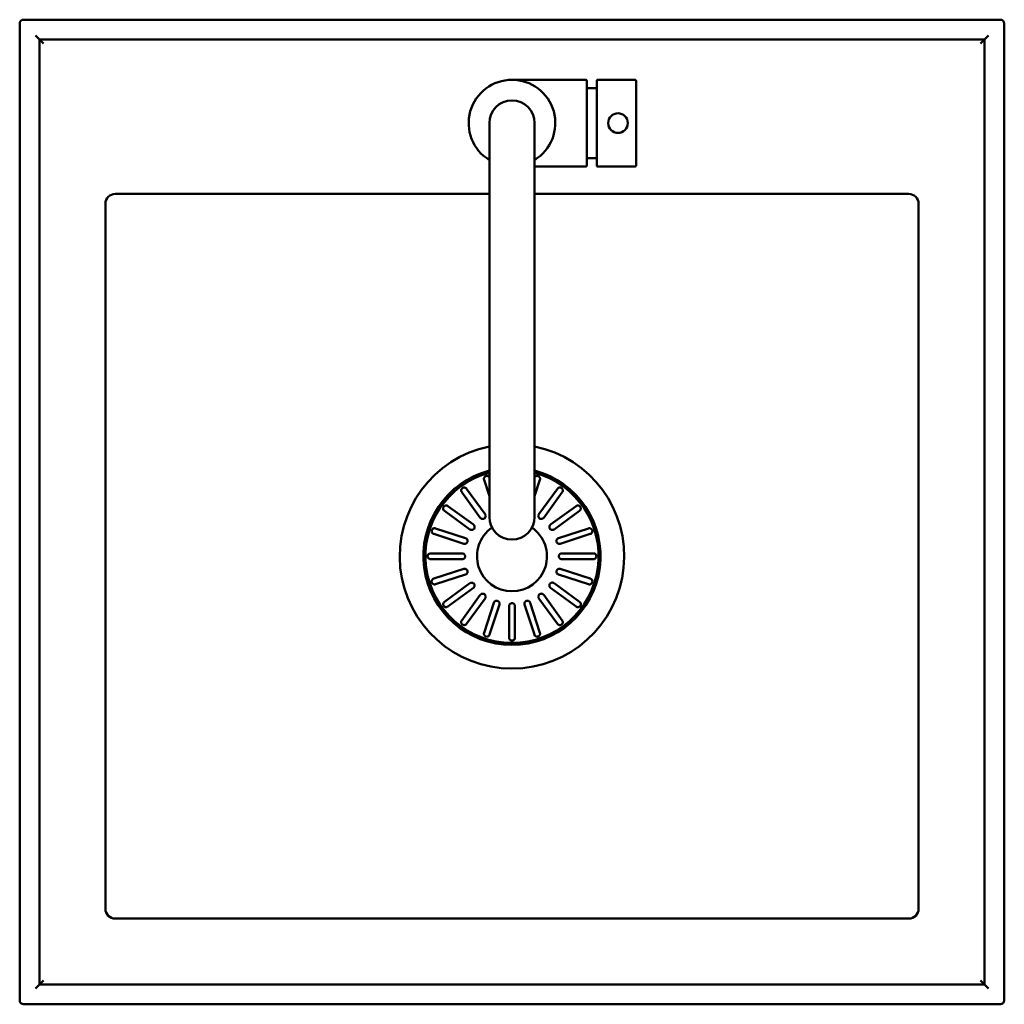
# Model space of a CAD drawing. Header units: millimetres. Extents: x 171 to 3297, y 366 to 2177.
# Tile 2 of 11: x 1718 to 2218, y 849 to 1349. Entities that reach past the tile are written whole.
import ezdxf

# ---------------------------------------------------------------- set-up
doc = ezdxf.new("R2010")
doc.units = ezdxf.units.MM
doc.header["$LTSCALE"] = 8
doc.layers.add('Visible (ANSI)', color=7, linetype='Continuous', lineweight=50)

msp = doc.modelspace()

# ---------------------------------------------------------------- linework, layer by layer
at = {"layer": 'Visible (ANSI)'}
for p, q in [((1718.16, 1347.01), (1718.16, 851.01)), ((2216.16, 1349.01), (1720.16, 1349.01)), ((2218.16, 851.01), (2218.16, 1347.01)), ((1726.16, 1341.01), (1728.16, 1339.01)), ((2210.16, 1341.01), (2208.16, 1339.01)), ((1728.16, 859.01), (1728.16, 1339.01)), ((1728.16, 1339.01), (2208.16, 1339.01)), ((1728.26, 1338.91), (1730.26, 1336.91)), ((1728.26, 1338.91), (1728.26, 859.11)), ((2208.06, 1338.91), (1728.26, 1338.91)), ((2206.06, 1336.91), (2208.06, 1338.91)), ((2208.06, 859.11), (2208.06, 1338.91)), ((2208.16, 1339.01), (2208.16, 859.01)), ((1968.16, 1318.51), (2005.66, 1318.51)), ((2006.16, 1318.01), (2006.16, 1275.01)), ((2011.16, 1275.01), (2011.16, 1318.01)), ((2011.66, 1318.51), (2030.66, 1318.51)), ((2031.16, 1318.01), (2031.16, 1275.01)), ((2006.16, 1314.32), (2011.16, 1314.32)), ((1956.66, 1296.51), (1956.66, 1096.51)), ((1979.66, 1096.51), (1979.66, 1296.51)), ((2006.16, 1278.7), (2011.16, 1278.7)), ((1979.66, 1274.51), (2005.66, 1274.51)), ((2011.66, 1274.51), (2030.66, 1274.51)), ((1766.66, 1260.51), (1956.66, 1260.51)), ((1979.66, 1260.51), (2169.66, 1260.51)), ((1761.66, 897.51), (1761.66, 1255.51)), ((2174.66, 1255.51), (2174.66, 897.51)), ((1956.66, 1107.05), (1953.97, 1115.35)), ((1982.36, 1115.35), (1979.66, 1107.05)), ((1945.08, 1110.83), (1954.51, 1097.86)), ((1981.82, 1097.86), (1991.25, 1110.83)), ((1952.08, 1096.09), (1942.66, 1109.06)), ((1993.67, 1109.06), (1984.25, 1096.09)), ((1935.61, 1102.02), (1948.58, 1092.59)), ((1987.75, 1092.59), (2000.72, 1102.02)), ((1946.82, 1090.16), (1933.84, 1099.59)), ((2002.49, 1099.59), (1989.51, 1090.16)), ((1929.32, 1090.71), (1944.57, 1085.75)), ((1991.76, 1085.75), (2007.01, 1090.71)), ((1943.64, 1082.9), (1928.39, 1087.85)), ((2007.94, 1087.85), (1992.69, 1082.9)), ((1926.83, 1078.01), (1942.87, 1078.01)), ((1942.87, 1075.01), (1926.83, 1075.01)), ((1993.46, 1078.01), (2009.5, 1078.01)), ((2009.5, 1075.01), (1993.46, 1075.01)), ((1928.39, 1065.16), (1943.64, 1070.12)), ((1992.69, 1070.12), (2007.94, 1065.16)), ((1944.57, 1067.26), (1929.32, 1062.31)), ((2007.01, 1062.31), (1991.76, 1067.26)), ((1933.84, 1053.43), (1946.82, 1062.85)), ((1948.58, 1060.42), (1935.61, 1051)), ((2000.72, 1051), (1987.75, 1060.42)), ((1989.51, 1062.85), (2002.49, 1053.43)), ((1942.66, 1043.95), (1952.08, 1056.92)), ((1954.51, 1055.16), (1945.08, 1042.19)), ((1991.25, 1042.19), (1981.82, 1055.16)), ((1984.25, 1056.92), (1993.67, 1043.95)), ((1953.97, 1037.66), (1958.92, 1052.91)), ((1961.77, 1051.98), (1956.82, 1036.74)), ((1966.66, 1035.18), (1966.66, 1051.21)), ((1969.66, 1051.21), (1969.66, 1035.18)), ((1979.51, 1036.74), (1974.56, 1051.98)), ((1977.41, 1052.91), (1982.36, 1037.66)), ((2169.66, 892.51), (1766.66, 892.51)), ((1730.26, 861.11), (1728.26, 859.11)), ((2206.06, 861.11), (2208.06, 859.11)), ((1728.16, 859.01), (1726.16, 857.01)), ((2208.16, 859.01), (1728.16, 859.01)), ((1728.26, 859.11), (2208.06, 859.11)), ((2210.16, 857.01), (2208.16, 859.01)), ((1720.16, 849.01), (2216.16, 849.01))]:
    msp.add_line(p, q, dxfattribs=at)
msp.add_circle((2022, 1296.51), 5, dxfattribs=at)
for centre, radius, start, end in [((1720.16, 1347.01), 2, 90, 180), ((2216.16, 1347.01), 2, 0, 90), ((1968.16, 1296.51), 22, 301.5154, 238.4846), ((2005.66, 1318.01), 0.5, 0, 90), ((2011.66, 1318.01), 0.5, 90, 180), ((2030.66, 1318.01), 0.5, 0, 90), ((1968.16, 1296.51), 11.5, 0, 180), ((2005.66, 1275.01), 0.5, 270, 0), ((2011.66, 1275.01), 0.5, 180, 270), ((2030.66, 1275.01), 0.5, 270, 0), ((1766.66, 1255.51), 5, 90, 180), ((2169.66, 1255.51), 5, 0, 90), ((1968.16, 1076.51), 57, 101.6396, 78.3604), ((1968.16, 1076.51), 44.99, 104.8115, 75.1885), ((1968.16, 1076.51), 43.99, 105.1562, 74.8438), ((1968.16, 1096.51), 11.5, 180, 0), ((1968.16, 1076.51), 17.76, 124.8255, 55.1745), ((1766.66, 897.51), 5, 180, 270), ((2169.66, 897.51), 5, 270, 0), ((1720.16, 851.01), 2, 180, 270), ((2216.16, 851.01), 2, 270, 0)]:
    msp.add_arc(centre, radius, start, end, dxfattribs=at)
for points, knots in [([(1953.97, 1115.35), (1953.93, 1115.46), (1953.91, 1115.56), (1953.88, 1115.87), (1953.9, 1116.08), (1954.02, 1116.44), (1954.1, 1116.6), (1954.31, 1116.87), (1954.44, 1116.99), (1954.72, 1117.17), (1954.86, 1117.23), (1955.16, 1117.31), (1955.32, 1117.32), (1955.66, 1117.31), (1955.84, 1117.26), (1956.2, 1117.1), (1956.38, 1116.97), (1956.57, 1116.75), (1956.62, 1116.68), (1956.66, 1116.61)], [-0.7839314, -0.7839314, -0.7839314, -0.7839314, -0.7452438, -0.7452438, -0.6724187, -0.6724187, -0.6135775, -0.6135775, -0.5593448, -0.5593448, -0.5135666, -0.5135666, -0.4659492, -0.4659492, -0.4075724, -0.4075724, -0.3333761, -0.3333761, -0.3036877, -0.3036877, -0.3036877, -0.3036877]), ([(1979.66, 1116.61), (1979.75, 1116.75), (1979.87, 1116.88), (1980.14, 1117.1), (1980.3, 1117.19), (1980.63, 1117.29), (1980.79, 1117.32), (1981.11, 1117.32), (1981.27, 1117.29), (1981.58, 1117.18), (1981.71, 1117.11), (1981.99, 1116.91), (1982.11, 1116.77), (1982.32, 1116.43), (1982.39, 1116.23), (1982.45, 1115.8), (1982.43, 1115.57), (1982.36, 1115.35)], [-0.7398076, -0.7398076, -0.7398076, -0.7398076, -0.6796791, -0.6796791, -0.6189031, -0.6189031, -0.5680711, -0.5680711, -0.5185924, -0.5185924, -0.4717477, -0.4717477, -0.4136893, -0.4136893, -0.3414212, -0.3414212, -0.2597071, -0.2597071, -0.2597071, -0.2597071]), ([(1942.66, 1109.06), (1942.56, 1109.19), (1942.49, 1109.33), (1942.38, 1109.66), (1942.36, 1109.86), (1942.39, 1110.25), (1942.44, 1110.44), (1942.6, 1110.76), (1942.69, 1110.89), (1942.9, 1111.1), (1943.01, 1111.18), (1943.26, 1111.33), (1943.4, 1111.38), (1943.74, 1111.45), (1943.92, 1111.46), (1944.32, 1111.39), (1944.53, 1111.31), (1944.85, 1111.1), (1944.98, 1110.97), (1945.08, 1110.83)], [-0.7839492, -0.7839492, -0.7839492, -0.7839492, -0.7275076, -0.7275076, -0.658632, -0.658632, -0.5945559, -0.5945559, -0.5466377, -0.5466377, -0.5048596, -0.5048596, -0.4589127, -0.4589127, -0.3986749, -0.3986749, -0.3237666, -0.3237666, -0.259722, -0.259722, -0.259722, -0.259722]), ([(1991.25, 1110.83), (1991.32, 1110.93), (1991.41, 1111.03), (1991.66, 1111.23), (1991.84, 1111.33), (1992.23, 1111.44), (1992.43, 1111.46), (1992.79, 1111.42), (1992.94, 1111.38), (1993.22, 1111.25), (1993.34, 1111.17), (1993.56, 1110.97), (1993.66, 1110.86), (1993.84, 1110.57), (1993.9, 1110.39), (1993.98, 1109.99), (1993.96, 1109.77), (1993.86, 1109.39), (1993.78, 1109.22), (1993.67, 1109.06)], [-0.7840534, -0.7840534, -0.7840534, -0.7840534, -0.7375871, -0.7375871, -0.6666212, -0.6666212, -0.6007819, -0.6007819, -0.5508481, -0.5508481, -0.5079201, -0.5079201, -0.4616582, -0.4616582, -0.4023795, -0.4023795, -0.326774, -0.326774, -0.2597335, -0.2597335, -0.2597335, -0.2597335]), ([(1933.84, 1099.59), (1933.74, 1099.66), (1933.65, 1099.75), (1933.44, 1100.01), (1933.34, 1100.19), (1933.23, 1100.57), (1933.21, 1100.77), (1933.25, 1101.13), (1933.3, 1101.29), (1933.43, 1101.57), (1933.51, 1101.69), (1933.7, 1101.91), (1933.82, 1102.01), (1934.11, 1102.18), (1934.28, 1102.25), (1934.68, 1102.32), (1934.9, 1102.31), (1935.29, 1102.21), (1935.46, 1102.13), (1935.61, 1102.02)], [-0.7840534, -0.7840534, -0.7840534, -0.7840534, -0.7375871, -0.7375871, -0.6666212, -0.6666212, -0.6007819, -0.6007819, -0.5508481, -0.5508481, -0.5079201, -0.5079201, -0.4616582, -0.4616582, -0.4023795, -0.4023795, -0.326774, -0.326774, -0.2597335, -0.2597335, -0.2597335, -0.2597335]), ([(2000.72, 1102.02), (2000.85, 1102.11), (2000.99, 1102.18), (2001.32, 1102.29), (2001.52, 1102.31), (2001.91, 1102.28), (2002.1, 1102.23), (2002.42, 1102.07), (2002.54, 1101.98), (2002.76, 1101.77), (2002.84, 1101.66), (2002.98, 1101.41), (2003.04, 1101.27), (2003.11, 1100.94), (2003.11, 1100.75), (2003.05, 1100.35), (2002.97, 1100.15), (2002.75, 1099.82), (2002.63, 1099.69), (2002.49, 1099.59)], [-0.7839492, -0.7839492, -0.7839492, -0.7839492, -0.7275076, -0.7275076, -0.658632, -0.658632, -0.5945559, -0.5945559, -0.5466377, -0.5466377, -0.5048596, -0.5048596, -0.4589127, -0.4589127, -0.3986749, -0.3986749, -0.3237666, -0.3237666, -0.259722, -0.259722, -0.259722, -0.259722]), ([(1952.08, 1096.09), (1952.09, 1096.08), (1952.1, 1096.06), (1952.13, 1096.03), (1952.14, 1096.01), (1952.18, 1095.97), (1952.2, 1095.95), (1952.25, 1095.89), (1952.29, 1095.86), (1952.41, 1095.76), (1952.49, 1095.7), (1952.72, 1095.58), (1952.85, 1095.53), (1953.16, 1095.47), (1953.33, 1095.47), (1953.62, 1095.5), (1953.74, 1095.54), (1953.97, 1095.63), (1954.08, 1095.69), (1954.18, 1095.76), (1954.34, 1095.88), (1954.47, 1096.02), (1954.67, 1096.35), (1954.74, 1096.54), (1954.8, 1096.89), (1954.8, 1097.07), (1954.75, 1097.35), (1954.72, 1097.47), (1954.65, 1097.62), (1954.63, 1097.66), (1954.6, 1097.72), (1954.58, 1097.74), (1954.56, 1097.79), (1954.54, 1097.81), (1954.52, 1097.84), (1954.52, 1097.85), (1954.51, 1097.86)], [0.7140559, 0.7140559, 0.7140559, 0.7140559, 0.719344, 0.719344, 0.7268318, 0.7268318, 0.7356092, 0.7356092, 0.7510535, 0.7510535, 0.7824089, 0.7824089, 0.8270526, 0.8270526, 0.8766216, 0.8766216, 0.9154639, 0.9154639, 0.951495, 0.951495, 0.951495, 1.0105137, 1.0105137, 1.0683068, 1.0683068, 1.1200708, 1.1200708, 1.1567208, 1.1567208, 1.1697819, 1.1697819, 1.1780132, 1.1780132, 1.1855746, 1.1855746, 1.1891507, 1.1891507, 1.1891507, 1.1891507]), ([(1981.82, 1097.86), (1981.81, 1097.84), (1981.8, 1097.83), (1981.78, 1097.79), (1981.76, 1097.77), (1981.74, 1097.73), (1981.72, 1097.7), (1981.69, 1097.63), (1981.66, 1097.59), (1981.61, 1097.44), (1981.58, 1097.34), (1981.53, 1097.1), (1981.53, 1096.95), (1981.56, 1096.64), (1981.61, 1096.48), (1981.74, 1096.21), (1981.81, 1096.1), (1981.97, 1095.91), (1982.06, 1095.83), (1982.15, 1095.76), (1982.31, 1095.65), (1982.49, 1095.56), (1982.87, 1095.47), (1983.06, 1095.46), (1983.42, 1095.52), (1983.59, 1095.57), (1983.84, 1095.71), (1983.94, 1095.78), (1984.07, 1095.88), (1984.1, 1095.91), (1984.15, 1095.97), (1984.16, 1095.99), (1984.2, 1096.03), (1984.21, 1096.04), (1984.23, 1096.07), (1984.24, 1096.08), (1984.25, 1096.09)], [0.7140559, 0.7140559, 0.7140559, 0.7140559, 0.719344, 0.719344, 0.7268318, 0.7268318, 0.7356092, 0.7356092, 0.7510535, 0.7510535, 0.7824089, 0.7824089, 0.8270526, 0.8270526, 0.8766216, 0.8766216, 0.9154639, 0.9154639, 0.951495, 0.951495, 0.951495, 1.0105137, 1.0105137, 1.0683068, 1.0683068, 1.1200708, 1.1200708, 1.1567208, 1.1567208, 1.1697819, 1.1697819, 1.1780132, 1.1780132, 1.1855746, 1.1855746, 1.1891507, 1.1891507, 1.1891507, 1.1891507]), ([(1928.39, 1087.85), (1928.32, 1087.88), (1928.24, 1087.91), (1927.98, 1088.04), (1927.82, 1088.18), (1927.57, 1088.48), (1927.49, 1088.64), (1927.38, 1088.97), (1927.35, 1089.13), (1927.36, 1089.46), (1927.38, 1089.62), (1927.49, 1089.92), (1927.56, 1090.06), (1927.77, 1090.33), (1927.9, 1090.45), (1928.24, 1090.67), (1928.44, 1090.74), (1928.87, 1090.8), (1929.1, 1090.78), (1929.32, 1090.71)], [-0.7838237, -0.7838237, -0.7838237, -0.7838237, -0.7547495, -0.7547495, -0.6796791, -0.6796791, -0.6189031, -0.6189031, -0.5680711, -0.5680711, -0.5185924, -0.5185924, -0.4717477, -0.4717477, -0.4136893, -0.4136893, -0.3414212, -0.3414212, -0.2597071, -0.2597071, -0.2597071, -0.2597071]), ([(1946.82, 1090.16), (1946.83, 1090.15), (1946.84, 1090.14), (1946.88, 1090.12), (1946.9, 1090.11), (1946.95, 1090.08), (1946.97, 1090.07), (1947.04, 1090.03), (1947.09, 1090.01), (1947.23, 1089.95), (1947.33, 1089.92), (1947.58, 1089.88), (1947.73, 1089.87), (1948.04, 1089.91), (1948.19, 1089.95), (1948.46, 1090.08), (1948.57, 1090.15), (1948.76, 1090.31), (1948.84, 1090.4), (1948.91, 1090.5), (1949.03, 1090.66), (1949.11, 1090.84), (1949.2, 1091.21), (1949.21, 1091.41), (1949.16, 1091.77), (1949.1, 1091.93), (1948.97, 1092.19), (1948.9, 1092.29), (1948.79, 1092.41), (1948.76, 1092.44), (1948.71, 1092.49), (1948.69, 1092.51), (1948.65, 1092.54), (1948.63, 1092.56), (1948.6, 1092.58), (1948.59, 1092.58), (1948.58, 1092.59)], [0.7140559, 0.7140559, 0.7140559, 0.7140559, 0.719344, 0.719344, 0.7268318, 0.7268318, 0.7356092, 0.7356092, 0.7510535, 0.7510535, 0.7824089, 0.7824089, 0.8270526, 0.8270526, 0.8766216, 0.8766216, 0.9154639, 0.9154639, 0.951495, 0.951495, 0.951495, 1.0105137, 1.0105137, 1.0683068, 1.0683068, 1.1200708, 1.1200708, 1.1567208, 1.1567208, 1.1697819, 1.1697819, 1.1780132, 1.1780132, 1.1855746, 1.1855746, 1.1891507, 1.1891507, 1.1891507, 1.1891507]), ([(1987.75, 1092.59), (1987.74, 1092.58), (1987.72, 1092.57), (1987.69, 1092.54), (1987.67, 1092.53), (1987.63, 1092.49), (1987.61, 1092.47), (1987.55, 1092.42), (1987.52, 1092.38), (1987.42, 1092.26), (1987.36, 1092.18), (1987.24, 1091.96), (1987.19, 1091.82), (1987.13, 1091.51), (1987.12, 1091.35), (1987.16, 1091.05), (1987.19, 1090.93), (1987.29, 1090.7), (1987.35, 1090.59), (1987.42, 1090.5), (1987.53, 1090.34), (1987.68, 1090.2), (1988.01, 1090), (1988.19, 1089.93), (1988.55, 1089.87), (1988.72, 1089.87), (1989.01, 1089.92), (1989.13, 1089.96), (1989.28, 1090.02), (1989.31, 1090.04), (1989.38, 1090.08), (1989.4, 1090.09), (1989.44, 1090.12), (1989.46, 1090.13), (1989.49, 1090.15), (1989.5, 1090.16), (1989.51, 1090.16)], [0.7140559, 0.7140559, 0.7140559, 0.7140559, 0.719344, 0.719344, 0.7268318, 0.7268318, 0.7356092, 0.7356092, 0.7510535, 0.7510535, 0.7824089, 0.7824089, 0.8270526, 0.8270526, 0.8766216, 0.8766216, 0.9154639, 0.9154639, 0.951495, 0.951495, 0.951495, 1.0105137, 1.0105137, 1.0683068, 1.0683068, 1.1200708, 1.1200708, 1.1567208, 1.1567208, 1.1697819, 1.1697819, 1.1780132, 1.1780132, 1.1855746, 1.1855746, 1.1891507, 1.1891507, 1.1891507, 1.1891507]), ([(2007.01, 1090.71), (2007.11, 1090.74), (2007.22, 1090.76), (2007.53, 1090.79), (2007.73, 1090.77), (2008.1, 1090.66), (2008.26, 1090.57), (2008.53, 1090.36), (2008.65, 1090.23), (2008.82, 1089.95), (2008.88, 1089.81), (2008.96, 1089.51), (2008.98, 1089.36), (2008.96, 1089.01), (2008.92, 1088.84), (2008.76, 1088.47), (2008.62, 1088.3), (2008.31, 1088.02), (2008.13, 1087.92), (2007.94, 1087.85)], [-0.7839314, -0.7839314, -0.7839314, -0.7839314, -0.7452438, -0.7452438, -0.6724187, -0.6724187, -0.6135775, -0.6135775, -0.5593448, -0.5593448, -0.5135666, -0.5135666, -0.4659492, -0.4659492, -0.4075724, -0.4075724, -0.3333761, -0.3333761, -0.2597166, -0.2597166, -0.2597166, -0.2597166]), ([(1943.64, 1082.9), (1943.66, 1082.89), (1943.67, 1082.89), (1943.71, 1082.88), (1943.74, 1082.87), (1943.79, 1082.86), (1943.82, 1082.85), (1943.9, 1082.84), (1943.95, 1082.83), (1944.1, 1082.82), (1944.21, 1082.83), (1944.45, 1082.86), (1944.6, 1082.9), (1944.88, 1083.03), (1945.02, 1083.12), (1945.23, 1083.33), (1945.31, 1083.43), (1945.44, 1083.64), (1945.49, 1083.75), (1945.53, 1083.86), (1945.59, 1084.05), (1945.62, 1084.25), (1945.59, 1084.63), (1945.53, 1084.82), (1945.37, 1085.15), (1945.27, 1085.29), (1945.06, 1085.49), (1944.96, 1085.56), (1944.82, 1085.64), (1944.78, 1085.66), (1944.72, 1085.69), (1944.7, 1085.7), (1944.65, 1085.72), (1944.63, 1085.73), (1944.59, 1085.74), (1944.58, 1085.75), (1944.57, 1085.75)], [0.7140559, 0.7140559, 0.7140559, 0.7140559, 0.719344, 0.719344, 0.7268318, 0.7268318, 0.7356092, 0.7356092, 0.7510535, 0.7510535, 0.7824089, 0.7824089, 0.8270526, 0.8270526, 0.8766216, 0.8766216, 0.9154639, 0.9154639, 0.951495, 0.951495, 0.951495, 1.0105137, 1.0105137, 1.0683068, 1.0683068, 1.1200708, 1.1200708, 1.1567208, 1.1567208, 1.1697819, 1.1697819, 1.1780132, 1.1780132, 1.1855746, 1.1855746, 1.1891507, 1.1891507, 1.1891507, 1.1891507]), ([(1991.76, 1085.75), (1991.74, 1085.75), (1991.73, 1085.74), (1991.69, 1085.73), (1991.67, 1085.72), (1991.62, 1085.7), (1991.59, 1085.69), (1991.52, 1085.65), (1991.47, 1085.63), (1991.34, 1085.54), (1991.26, 1085.48), (1991.08, 1085.31), (1990.99, 1085.19), (1990.84, 1084.92), (1990.78, 1084.76), (1990.73, 1084.47), (1990.72, 1084.34), (1990.74, 1084.09), (1990.76, 1083.98), (1990.8, 1083.86), (1990.86, 1083.67), (1990.96, 1083.5), (1991.21, 1083.21), (1991.36, 1083.09), (1991.68, 1082.92), (1991.85, 1082.86), (1992.13, 1082.82), (1992.26, 1082.82), (1992.42, 1082.84), (1992.46, 1082.84), (1992.53, 1082.86), (1992.56, 1082.86), (1992.61, 1082.87), (1992.63, 1082.88), (1992.67, 1082.89), (1992.68, 1082.9), (1992.69, 1082.9)], [0.7140559, 0.7140559, 0.7140559, 0.7140559, 0.719344, 0.719344, 0.7268318, 0.7268318, 0.7356092, 0.7356092, 0.7510535, 0.7510535, 0.7824089, 0.7824089, 0.8270526, 0.8270526, 0.8766216, 0.8766216, 0.9154639, 0.9154639, 0.951495, 0.951495, 0.951495, 1.0105137, 1.0105137, 1.0683068, 1.0683068, 1.1200708, 1.1200708, 1.1567208, 1.1567208, 1.1697819, 1.1697819, 1.1780132, 1.1780132, 1.1855746, 1.1855746, 1.1891507, 1.1891507, 1.1891507, 1.1891507]), ([(1926.83, 1075.01), (1926.72, 1075.01), (1926.6, 1075.02), (1926.29, 1075.1), (1926.1, 1075.18), (1925.79, 1075.42), (1925.66, 1075.55), (1925.48, 1075.84), (1925.42, 1075.99), (1925.34, 1076.3), (1925.32, 1076.46), (1925.35, 1076.79), (1925.39, 1076.95), (1925.53, 1077.27), (1925.64, 1077.43), (1925.92, 1077.72), (1926.11, 1077.84), (1926.48, 1077.98), (1926.66, 1078.01), (1926.83, 1078.01)], [-0.7841774, -0.7841774, -0.7841774, -0.7841774, -0.7421227, -0.7421227, -0.6685461, -0.6685461, -0.6091232, -0.6091232, -0.5589079, -0.5589079, -0.5109192, -0.5109192, -0.4601603, -0.4601603, -0.400044, -0.400044, -0.3233999, -0.3233999, -0.2597454, -0.2597454, -0.2597454, -0.2597454]), ([(1942.87, 1075.01), (1942.88, 1075.01), (1942.9, 1075.01), (1942.94, 1075.01), (1942.97, 1075.01), (1943.02, 1075.02), (1943.05, 1075.02), (1943.13, 1075.03), (1943.18, 1075.04), (1943.33, 1075.08), (1943.43, 1075.11), (1943.65, 1075.22), (1943.77, 1075.3), (1944, 1075.52), (1944.11, 1075.65), (1944.25, 1075.9), (1944.29, 1076.03), (1944.35, 1076.27), (1944.37, 1076.39), (1944.37, 1076.51), (1944.37, 1076.7), (1944.33, 1076.9), (1944.18, 1077.26), (1944.07, 1077.42), (1943.82, 1077.68), (1943.68, 1077.78), (1943.42, 1077.91), (1943.3, 1077.95), (1943.14, 1077.98), (1943.1, 1077.99), (1943.03, 1078), (1943, 1078), (1942.95, 1078.01), (1942.93, 1078.01), (1942.89, 1078.01), (1942.88, 1078.01), (1942.87, 1078.01)], [0.7140559, 0.7140559, 0.7140559, 0.7140559, 0.719344, 0.719344, 0.7268318, 0.7268318, 0.7356092, 0.7356092, 0.7510535, 0.7510535, 0.7824089, 0.7824089, 0.8270526, 0.8270526, 0.8766216, 0.8766216, 0.9154639, 0.9154639, 0.951495, 0.951495, 0.951495, 1.0105137, 1.0105137, 1.0683068, 1.0683068, 1.1200708, 1.1200708, 1.1567208, 1.1567208, 1.1697819, 1.1697819, 1.1780132, 1.1780132, 1.1855746, 1.1855746, 1.1891507, 1.1891507, 1.1891507, 1.1891507]), ([(1993.46, 1078.01), (1993.45, 1078.01), (1993.43, 1078.01), (1993.39, 1078.01), (1993.36, 1078), (1993.31, 1078), (1993.28, 1078), (1993.2, 1077.99), (1993.15, 1077.98), (1993, 1077.94), (1992.9, 1077.9), (1992.68, 1077.79), (1992.56, 1077.71), (1992.33, 1077.5), (1992.22, 1077.37), (1992.08, 1077.11), (1992.04, 1076.99), (1991.98, 1076.75), (1991.96, 1076.63), (1991.96, 1076.51), (1991.96, 1076.31), (1992, 1076.12), (1992.15, 1075.76), (1992.26, 1075.6), (1992.51, 1075.34), (1992.65, 1075.24), (1992.91, 1075.11), (1993.03, 1075.07), (1993.19, 1075.03), (1993.23, 1075.03), (1993.3, 1075.02), (1993.33, 1075.01), (1993.38, 1075.01), (1993.4, 1075.01), (1993.44, 1075.01), (1993.45, 1075.01), (1993.46, 1075.01)], [0.7140559, 0.7140559, 0.7140559, 0.7140559, 0.719344, 0.719344, 0.7268318, 0.7268318, 0.7356092, 0.7356092, 0.7510535, 0.7510535, 0.7824089, 0.7824089, 0.8270526, 0.8270526, 0.8766216, 0.8766216, 0.9154639, 0.9154639, 0.951495, 0.951495, 0.951495, 1.0105137, 1.0105137, 1.0683068, 1.0683068, 1.1200708, 1.1200708, 1.1567208, 1.1567208, 1.1697819, 1.1697819, 1.1780132, 1.1780132, 1.1855746, 1.1855746, 1.1891507, 1.1891507, 1.1891507, 1.1891507]), ([(2009.5, 1075.01), (2009.53, 1075.01), (2009.57, 1075.01), (2009.67, 1075.02), (2009.74, 1075.03), (2009.95, 1075.07), (2010.08, 1075.12), (2010.37, 1075.27), (2010.51, 1075.38), (2010.74, 1075.65), (2010.83, 1075.8), (2010.95, 1076.12), (2010.99, 1076.28), (2011, 1076.61), (2010.98, 1076.76), (2010.89, 1077.09), (2010.81, 1077.25), (2010.6, 1077.54), (2010.47, 1077.66), (2010.16, 1077.87), (2009.98, 1077.94), (2009.74, 1077.99), (2009.68, 1078), (2009.59, 1078), (2009.57, 1078.01), (2009.53, 1078.01), (2009.52, 1078.01), (2009.5, 1078.01)], [0, 0, 0, 0, 0.012769, 0.012769, 0.0376999, 0.0376999, 0.0900129, 0.0900129, 0.1511016, 0.1511016, 0.2075429, 0.2075429, 0.2574529, 0.2574529, 0.305977, 0.305977, 0.361412, 0.361412, 0.4229869, 0.4229869, 0.4911463, 0.4911463, 0.5132477, 0.5132477, 0.5209533, 0.5209533, 0.5275746, 0.5275746, 0.5275746, 0.5275746]), ([(1944.57, 1067.26), (1944.58, 1067.27), (1944.6, 1067.27), (1944.64, 1067.29), (1944.66, 1067.3), (1944.71, 1067.32), (1944.74, 1067.33), (1944.81, 1067.37), (1944.86, 1067.39), (1944.99, 1067.47), (1945.07, 1067.54), (1945.25, 1067.71), (1945.34, 1067.83), (1945.49, 1068.1), (1945.55, 1068.25), (1945.6, 1068.54), (1945.61, 1068.67), (1945.59, 1068.92), (1945.57, 1069.04), (1945.53, 1069.15), (1945.47, 1069.34), (1945.37, 1069.51), (1945.12, 1069.81), (1944.97, 1069.93), (1944.65, 1070.1), (1944.48, 1070.15), (1944.19, 1070.19), (1944.07, 1070.19), (1943.91, 1070.18), (1943.87, 1070.17), (1943.8, 1070.16), (1943.77, 1070.15), (1943.72, 1070.14), (1943.7, 1070.13), (1943.66, 1070.12), (1943.65, 1070.12), (1943.64, 1070.12)], [0.7140559, 0.7140559, 0.7140559, 0.7140559, 0.719344, 0.719344, 0.7268318, 0.7268318, 0.7356092, 0.7356092, 0.7510535, 0.7510535, 0.7824089, 0.7824089, 0.8270526, 0.8270526, 0.8766216, 0.8766216, 0.9154639, 0.9154639, 0.951495, 0.951495, 0.951495, 1.0105137, 1.0105137, 1.0683068, 1.0683068, 1.1200708, 1.1200708, 1.1567208, 1.1567208, 1.1697819, 1.1697819, 1.1780132, 1.1780132, 1.1855746, 1.1855746, 1.1891507, 1.1891507, 1.1891507, 1.1891507]), ([(1992.69, 1070.12), (1992.67, 1070.12), (1992.66, 1070.13), (1992.61, 1070.14), (1992.59, 1070.15), (1992.54, 1070.16), (1992.51, 1070.16), (1992.43, 1070.18), (1992.38, 1070.18), (1992.23, 1070.19), (1992.12, 1070.19), (1991.88, 1070.16), (1991.73, 1070.12), (1991.45, 1069.99), (1991.31, 1069.89), (1991.1, 1069.69), (1991.02, 1069.59), (1990.89, 1069.38), (1990.84, 1069.27), (1990.8, 1069.15), (1990.74, 1068.97), (1990.71, 1068.77), (1990.74, 1068.38), (1990.8, 1068.2), (1990.96, 1067.87), (1991.06, 1067.73), (1991.27, 1067.53), (1991.37, 1067.45), (1991.51, 1067.37), (1991.55, 1067.35), (1991.61, 1067.32), (1991.63, 1067.31), (1991.68, 1067.29), (1991.7, 1067.28), (1991.74, 1067.27), (1991.75, 1067.27), (1991.76, 1067.26)], [0.7140559, 0.7140559, 0.7140559, 0.7140559, 0.719344, 0.719344, 0.7268318, 0.7268318, 0.7356092, 0.7356092, 0.7510535, 0.7510535, 0.7824089, 0.7824089, 0.8270526, 0.8270526, 0.8766216, 0.8766216, 0.9154639, 0.9154639, 0.951495, 0.951495, 0.951495, 1.0105137, 1.0105137, 1.0683068, 1.0683068, 1.1200708, 1.1200708, 1.1567208, 1.1567208, 1.1697819, 1.1697819, 1.1780132, 1.1780132, 1.1855746, 1.1855746, 1.1891507, 1.1891507, 1.1891507, 1.1891507]), ([(1929.32, 1062.31), (1929.22, 1062.28), (1929.11, 1062.25), (1928.8, 1062.22), (1928.6, 1062.24), (1928.23, 1062.36), (1928.07, 1062.44), (1927.8, 1062.66), (1927.68, 1062.79), (1927.51, 1063.06), (1927.44, 1063.2), (1927.37, 1063.5), (1927.35, 1063.66), (1927.37, 1064), (1927.41, 1064.18), (1927.57, 1064.55), (1927.7, 1064.72), (1928.02, 1065), (1928.2, 1065.1), (1928.39, 1065.16)], [-0.7839314, -0.7839314, -0.7839314, -0.7839314, -0.7452438, -0.7452438, -0.6724187, -0.6724187, -0.6135775, -0.6135775, -0.5593448, -0.5593448, -0.5135666, -0.5135666, -0.4659492, -0.4659492, -0.4075724, -0.4075724, -0.3333761, -0.3333761, -0.2597166, -0.2597166, -0.2597166, -0.2597166]), ([(2007.94, 1065.16), (2008.01, 1065.14), (2008.09, 1065.11), (2008.35, 1064.97), (2008.51, 1064.84), (2008.76, 1064.53), (2008.84, 1064.37), (2008.95, 1064.05), (2008.98, 1063.89), (2008.97, 1063.56), (2008.94, 1063.4), (2008.84, 1063.09), (2008.77, 1062.96), (2008.56, 1062.69), (2008.43, 1062.56), (2008.09, 1062.35), (2007.89, 1062.28), (2007.46, 1062.22), (2007.23, 1062.24), (2007.01, 1062.31)], [-0.7838237, -0.7838237, -0.7838237, -0.7838237, -0.7547495, -0.7547495, -0.6796791, -0.6796791, -0.6189031, -0.6189031, -0.5680711, -0.5680711, -0.5185924, -0.5185924, -0.4717477, -0.4717477, -0.4136893, -0.4136893, -0.3414212, -0.3414212, -0.2597071, -0.2597071, -0.2597071, -0.2597071]), ([(1948.58, 1060.42), (1948.59, 1060.43), (1948.61, 1060.45), (1948.64, 1060.47), (1948.66, 1060.49), (1948.7, 1060.52), (1948.72, 1060.54), (1948.78, 1060.6), (1948.81, 1060.63), (1948.91, 1060.75), (1948.97, 1060.84), (1949.09, 1061.06), (1949.14, 1061.2), (1949.2, 1061.5), (1949.21, 1061.67), (1949.17, 1061.96), (1949.14, 1062.09), (1949.04, 1062.32), (1948.98, 1062.42), (1948.91, 1062.52), (1948.8, 1062.68), (1948.65, 1062.81), (1948.32, 1063.02), (1948.14, 1063.09), (1947.78, 1063.15), (1947.61, 1063.14), (1947.32, 1063.09), (1947.2, 1063.06), (1947.05, 1062.99), (1947.02, 1062.97), (1946.95, 1062.94), (1946.93, 1062.93), (1946.89, 1062.9), (1946.87, 1062.89), (1946.84, 1062.87), (1946.83, 1062.86), (1946.82, 1062.85)], [0.7140559, 0.7140559, 0.7140559, 0.7140559, 0.719344, 0.719344, 0.7268318, 0.7268318, 0.7356092, 0.7356092, 0.7510535, 0.7510535, 0.7824089, 0.7824089, 0.8270526, 0.8270526, 0.8766216, 0.8766216, 0.9154639, 0.9154639, 0.951495, 0.951495, 0.951495, 1.0105137, 1.0105137, 1.0683068, 1.0683068, 1.1200708, 1.1200708, 1.1567208, 1.1567208, 1.1697819, 1.1697819, 1.1780132, 1.1780132, 1.1855746, 1.1855746, 1.1891507, 1.1891507, 1.1891507, 1.1891507]), ([(1989.51, 1062.85), (1989.5, 1062.86), (1989.48, 1062.87), (1989.45, 1062.9), (1989.43, 1062.91), (1989.38, 1062.94), (1989.36, 1062.95), (1989.29, 1062.99), (1989.24, 1063.01), (1989.1, 1063.07), (1989, 1063.1), (1988.75, 1063.14), (1988.6, 1063.14), (1988.29, 1063.11), (1988.14, 1063.06), (1987.87, 1062.94), (1987.76, 1062.87), (1987.57, 1062.71), (1987.49, 1062.62), (1987.42, 1062.52), (1987.3, 1062.36), (1987.22, 1062.18), (1987.13, 1061.8), (1987.12, 1061.61), (1987.17, 1061.25), (1987.23, 1061.09), (1987.36, 1060.83), (1987.43, 1060.73), (1987.54, 1060.61), (1987.57, 1060.58), (1987.62, 1060.53), (1987.64, 1060.51), (1987.68, 1060.48), (1987.7, 1060.46), (1987.73, 1060.44), (1987.74, 1060.43), (1987.75, 1060.42)], [0.7140559, 0.7140559, 0.7140559, 0.7140559, 0.719344, 0.719344, 0.7268318, 0.7268318, 0.7356092, 0.7356092, 0.7510535, 0.7510535, 0.7824089, 0.7824089, 0.8270526, 0.8270526, 0.8766216, 0.8766216, 0.9154639, 0.9154639, 0.951495, 0.951495, 0.951495, 1.0105137, 1.0105137, 1.0683068, 1.0683068, 1.1200708, 1.1200708, 1.1567208, 1.1567208, 1.1697819, 1.1697819, 1.1780132, 1.1780132, 1.1855746, 1.1855746, 1.1891507, 1.1891507, 1.1891507, 1.1891507]), ([(1954.51, 1055.16), (1954.52, 1055.17), (1954.53, 1055.19), (1954.55, 1055.22), (1954.57, 1055.24), (1954.59, 1055.29), (1954.61, 1055.31), (1954.64, 1055.38), (1954.67, 1055.43), (1954.72, 1055.57), (1954.75, 1055.67), (1954.8, 1055.92), (1954.8, 1056.07), (1954.77, 1056.38), (1954.72, 1056.54), (1954.59, 1056.8), (1954.52, 1056.91), (1954.36, 1057.1), (1954.27, 1057.18), (1954.18, 1057.25), (1954.02, 1057.37), (1953.84, 1057.45), (1953.46, 1057.54), (1953.27, 1057.55), (1952.91, 1057.5), (1952.74, 1057.45), (1952.48, 1057.31), (1952.39, 1057.24), (1952.26, 1057.13), (1952.23, 1057.1), (1952.18, 1057.05), (1952.17, 1057.03), (1952.13, 1056.99), (1952.12, 1056.97), (1952.1, 1056.94), (1952.09, 1056.93), (1952.08, 1056.92)], [0.7140559, 0.7140559, 0.7140559, 0.7140559, 0.719344, 0.719344, 0.7268318, 0.7268318, 0.7356092, 0.7356092, 0.7510535, 0.7510535, 0.7824089, 0.7824089, 0.8270526, 0.8270526, 0.8766216, 0.8766216, 0.9154639, 0.9154639, 0.951495, 0.951495, 0.951495, 1.0105137, 1.0105137, 1.0683068, 1.0683068, 1.1200708, 1.1200708, 1.1567208, 1.1567208, 1.1697819, 1.1697819, 1.1780132, 1.1780132, 1.1855746, 1.1855746, 1.1891507, 1.1891507, 1.1891507, 1.1891507]), ([(1984.25, 1056.92), (1984.24, 1056.94), (1984.23, 1056.95), (1984.2, 1056.98), (1984.19, 1057), (1984.15, 1057.04), (1984.13, 1057.06), (1984.08, 1057.12), (1984.04, 1057.16), (1983.92, 1057.26), (1983.84, 1057.31), (1983.61, 1057.43), (1983.47, 1057.48), (1983.17, 1057.54), (1983, 1057.55), (1982.71, 1057.51), (1982.59, 1057.48), (1982.36, 1057.38), (1982.25, 1057.33), (1982.15, 1057.25), (1981.99, 1057.14), (1981.86, 1056.99), (1981.66, 1056.66), (1981.59, 1056.48), (1981.53, 1056.12), (1981.53, 1055.95), (1981.58, 1055.66), (1981.61, 1055.55), (1981.68, 1055.4), (1981.7, 1055.36), (1981.73, 1055.3), (1981.75, 1055.27), (1981.77, 1055.23), (1981.79, 1055.21), (1981.81, 1055.18), (1981.81, 1055.17), (1981.82, 1055.16)], [0.7140559, 0.7140559, 0.7140559, 0.7140559, 0.719344, 0.719344, 0.7268318, 0.7268318, 0.7356092, 0.7356092, 0.7510535, 0.7510535, 0.7824089, 0.7824089, 0.8270526, 0.8270526, 0.8766216, 0.8766216, 0.9154639, 0.9154639, 0.951495, 0.951495, 0.951495, 1.0105137, 1.0105137, 1.0683068, 1.0683068, 1.1200708, 1.1200708, 1.1567208, 1.1567208, 1.1697819, 1.1697819, 1.1780132, 1.1780132, 1.1855746, 1.1855746, 1.1891507, 1.1891507, 1.1891507, 1.1891507]), ([(1935.61, 1051), (1935.48, 1050.91), (1935.34, 1050.84), (1935.01, 1050.73), (1934.81, 1050.7), (1934.42, 1050.73), (1934.23, 1050.78), (1933.91, 1050.94), (1933.79, 1051.03), (1933.57, 1051.24), (1933.49, 1051.35), (1933.35, 1051.61), (1933.29, 1051.75), (1933.22, 1052.08), (1933.22, 1052.27), (1933.28, 1052.67), (1933.36, 1052.87), (1933.58, 1053.19), (1933.7, 1053.32), (1933.84, 1053.43)], [-0.7839492, -0.7839492, -0.7839492, -0.7839492, -0.7275076, -0.7275076, -0.658632, -0.658632, -0.5945559, -0.5945559, -0.5466377, -0.5466377, -0.5048596, -0.5048596, -0.4589127, -0.4589127, -0.3986749, -0.3986749, -0.3237666, -0.3237666, -0.259722, -0.259722, -0.259722, -0.259722]), ([(1961.77, 1051.98), (1961.78, 1052), (1961.78, 1052.02), (1961.8, 1052.06), (1961.8, 1052.08), (1961.81, 1052.13), (1961.82, 1052.16), (1961.83, 1052.24), (1961.84, 1052.29), (1961.85, 1052.44), (1961.85, 1052.55), (1961.81, 1052.8), (1961.77, 1052.94), (1961.64, 1053.22), (1961.55, 1053.36), (1961.35, 1053.57), (1961.25, 1053.66), (1961.03, 1053.79), (1960.93, 1053.84), (1960.81, 1053.87), (1960.62, 1053.94), (1960.43, 1053.96), (1960.04, 1053.93), (1959.85, 1053.88), (1959.53, 1053.72), (1959.39, 1053.61), (1959.18, 1053.4), (1959.11, 1053.31), (1959.03, 1053.17), (1959.01, 1053.13), (1958.98, 1053.06), (1958.97, 1053.04), (1958.95, 1052.99), (1958.94, 1052.97), (1958.93, 1052.93), (1958.92, 1052.92), (1958.92, 1052.91)], [0.7140559, 0.7140559, 0.7140559, 0.7140559, 0.719344, 0.719344, 0.7268318, 0.7268318, 0.7356092, 0.7356092, 0.7510535, 0.7510535, 0.7824089, 0.7824089, 0.8270526, 0.8270526, 0.8766216, 0.8766216, 0.9154639, 0.9154639, 0.951495, 0.951495, 0.951495, 1.0105137, 1.0105137, 1.0683068, 1.0683068, 1.1200708, 1.1200708, 1.1567208, 1.1567208, 1.1697819, 1.1697819, 1.1780132, 1.1780132, 1.1855746, 1.1855746, 1.1891507, 1.1891507, 1.1891507, 1.1891507]), ([(1969.66, 1051.21), (1969.66, 1051.23), (1969.66, 1051.24), (1969.66, 1051.29), (1969.66, 1051.31), (1969.66, 1051.36), (1969.65, 1051.39), (1969.64, 1051.47), (1969.63, 1051.52), (1969.6, 1051.67), (1969.56, 1051.77), (1969.45, 1051.99), (1969.37, 1052.12), (1969.16, 1052.35), (1969.03, 1052.45), (1968.77, 1052.59), (1968.65, 1052.64), (1968.4, 1052.7), (1968.28, 1052.71), (1968.16, 1052.71), (1967.97, 1052.71), (1967.77, 1052.67), (1967.41, 1052.52), (1967.25, 1052.42), (1966.99, 1052.16), (1966.89, 1052.02), (1966.76, 1051.76), (1966.72, 1051.65), (1966.69, 1051.49), (1966.68, 1051.44), (1966.67, 1051.37), (1966.67, 1051.35), (1966.67, 1051.29), (1966.67, 1051.27), (1966.66, 1051.23), (1966.66, 1051.22), (1966.66, 1051.21)], [0.7140559, 0.7140559, 0.7140559, 0.7140559, 0.719344, 0.719344, 0.7268318, 0.7268318, 0.7356092, 0.7356092, 0.7510535, 0.7510535, 0.7824089, 0.7824089, 0.8270526, 0.8270526, 0.8766216, 0.8766216, 0.9154639, 0.9154639, 0.951495, 0.951495, 0.951495, 1.0105137, 1.0105137, 1.0683068, 1.0683068, 1.1200708, 1.1200708, 1.1567208, 1.1567208, 1.1697819, 1.1697819, 1.1780132, 1.1780132, 1.1855746, 1.1855746, 1.1891507, 1.1891507, 1.1891507, 1.1891507]), ([(1977.41, 1052.91), (1977.4, 1052.93), (1977.4, 1052.94), (1977.38, 1052.98), (1977.37, 1053.01), (1977.35, 1053.06), (1977.34, 1053.08), (1977.31, 1053.15), (1977.28, 1053.2), (1977.2, 1053.33), (1977.14, 1053.41), (1976.96, 1053.59), (1976.85, 1053.68), (1976.57, 1053.84), (1976.42, 1053.89), (1976.13, 1053.95), (1976, 1053.95), (1975.75, 1053.93), (1975.63, 1053.91), (1975.52, 1053.87), (1975.33, 1053.81), (1975.16, 1053.72), (1974.86, 1053.46), (1974.74, 1053.31), (1974.57, 1052.99), (1974.52, 1052.83), (1974.48, 1052.54), (1974.48, 1052.42), (1974.49, 1052.25), (1974.5, 1052.21), (1974.51, 1052.14), (1974.52, 1052.12), (1974.53, 1052.07), (1974.54, 1052.04), (1974.55, 1052.01), (1974.55, 1052), (1974.56, 1051.98)], [0.7140559, 0.7140559, 0.7140559, 0.7140559, 0.719344, 0.719344, 0.7268318, 0.7268318, 0.7356092, 0.7356092, 0.7510535, 0.7510535, 0.7824089, 0.7824089, 0.8270526, 0.8270526, 0.8766216, 0.8766216, 0.9154639, 0.9154639, 0.951495, 0.951495, 0.951495, 1.0105137, 1.0105137, 1.0683068, 1.0683068, 1.1200708, 1.1200708, 1.1567208, 1.1567208, 1.1697819, 1.1697819, 1.1780132, 1.1780132, 1.1855746, 1.1855746, 1.1891507, 1.1891507, 1.1891507, 1.1891507]), ([(2002.49, 1053.43), (2002.59, 1053.35), (2002.68, 1053.26), (2002.89, 1053.01), (2002.99, 1052.83), (2003.1, 1052.45), (2003.12, 1052.25), (2003.08, 1051.88), (2003.03, 1051.73), (2002.9, 1051.45), (2002.82, 1051.33), (2002.63, 1051.11), (2002.51, 1051.01), (2002.22, 1050.83), (2002.05, 1050.77), (2001.65, 1050.7), (2001.43, 1050.71), (2001.04, 1050.81), (2000.87, 1050.89), (2000.72, 1051)], [-0.7840534, -0.7840534, -0.7840534, -0.7840534, -0.7375871, -0.7375871, -0.6666212, -0.6666212, -0.6007819, -0.6007819, -0.5508481, -0.5508481, -0.5079201, -0.5079201, -0.4616582, -0.4616582, -0.4023795, -0.4023795, -0.326774, -0.326774, -0.2597335, -0.2597335, -0.2597335, -0.2597335]), ([(1945.08, 1042.19), (1945.01, 1042.08), (1944.92, 1041.99), (1944.67, 1041.78), (1944.49, 1041.69), (1944.1, 1041.58), (1943.9, 1041.56), (1943.54, 1041.6), (1943.38, 1041.64), (1943.11, 1041.77), (1942.99, 1041.85), (1942.76, 1042.04), (1942.67, 1042.16), (1942.49, 1042.45), (1942.43, 1042.62), (1942.35, 1043.02), (1942.37, 1043.24), (1942.47, 1043.63), (1942.55, 1043.8), (1942.66, 1043.95)], [-0.7840534, -0.7840534, -0.7840534, -0.7840534, -0.7375871, -0.7375871, -0.6666212, -0.6666212, -0.6007819, -0.6007819, -0.5508481, -0.5508481, -0.5079201, -0.5079201, -0.4616582, -0.4616582, -0.4023795, -0.4023795, -0.326774, -0.326774, -0.2597335, -0.2597335, -0.2597335, -0.2597335]), ([(1993.67, 1043.95), (1993.76, 1043.82), (1993.84, 1043.68), (1993.95, 1043.35), (1993.97, 1043.15), (1993.94, 1042.76), (1993.89, 1042.57), (1993.73, 1042.26), (1993.64, 1042.13), (1993.43, 1041.92), (1993.32, 1041.83), (1993.07, 1041.69), (1992.93, 1041.64), (1992.59, 1041.56), (1992.41, 1041.56), (1992.01, 1041.62), (1991.8, 1041.7), (1991.48, 1041.92), (1991.35, 1042.04), (1991.25, 1042.19)], [-0.7839492, -0.7839492, -0.7839492, -0.7839492, -0.7275076, -0.7275076, -0.658632, -0.658632, -0.5945559, -0.5945559, -0.5466377, -0.5466377, -0.5048596, -0.5048596, -0.4589127, -0.4589127, -0.3986749, -0.3986749, -0.3237666, -0.3237666, -0.259722, -0.259722, -0.259722, -0.259722]), ([(1956.82, 1036.74), (1956.79, 1036.66), (1956.76, 1036.58), (1956.63, 1036.33), (1956.5, 1036.16), (1956.19, 1035.92), (1956.03, 1035.83), (1955.7, 1035.72), (1955.54, 1035.7), (1955.22, 1035.7), (1955.06, 1035.73), (1954.75, 1035.83), (1954.62, 1035.91), (1954.34, 1036.11), (1954.22, 1036.25), (1954.01, 1036.58), (1953.94, 1036.78), (1953.87, 1037.22), (1953.9, 1037.45), (1953.97, 1037.66)], [-0.7838237, -0.7838237, -0.7838237, -0.7838237, -0.7547495, -0.7547495, -0.6796791, -0.6796791, -0.6189031, -0.6189031, -0.5680711, -0.5680711, -0.5185924, -0.5185924, -0.4717477, -0.4717477, -0.4136893, -0.4136893, -0.3414212, -0.3414212, -0.2597071, -0.2597071, -0.2597071, -0.2597071]), ([(1969.66, 1035.18), (1969.66, 1035.06), (1969.65, 1034.94), (1969.58, 1034.63), (1969.49, 1034.44), (1969.25, 1034.13), (1969.12, 1034.01), (1968.83, 1033.82), (1968.69, 1033.76), (1968.37, 1033.68), (1968.21, 1033.67), (1967.89, 1033.69), (1967.73, 1033.73), (1967.4, 1033.87), (1967.24, 1033.98), (1966.95, 1034.26), (1966.83, 1034.45), (1966.7, 1034.82), (1966.66, 1035), (1966.66, 1035.18)], [-0.7841774, -0.7841774, -0.7841774, -0.7841774, -0.7421227, -0.7421227, -0.6685461, -0.6685461, -0.6091232, -0.6091232, -0.5589079, -0.5589079, -0.5109192, -0.5109192, -0.4601603, -0.4601603, -0.400044, -0.400044, -0.3233999, -0.3233999, -0.2597454, -0.2597454, -0.2597454, -0.2597454]), ([(1982.36, 1037.66), (1982.4, 1037.56), (1982.42, 1037.45), (1982.45, 1037.15), (1982.43, 1036.94), (1982.31, 1036.58), (1982.23, 1036.42), (1982.01, 1036.14), (1981.89, 1036.02), (1981.61, 1035.85), (1981.47, 1035.79), (1981.17, 1035.71), (1981.01, 1035.69), (1980.67, 1035.71), (1980.49, 1035.76), (1980.13, 1035.92), (1979.95, 1036.05), (1979.68, 1036.36), (1979.57, 1036.54), (1979.51, 1036.74)], [-0.7839314, -0.7839314, -0.7839314, -0.7839314, -0.7452438, -0.7452438, -0.6724187, -0.6724187, -0.6135775, -0.6135775, -0.5593448, -0.5593448, -0.5135666, -0.5135666, -0.4659492, -0.4659492, -0.4075724, -0.4075724, -0.3333761, -0.3333761, -0.2597166, -0.2597166, -0.2597166, -0.2597166])]:
    msp.add_open_spline(points, degree=3, knots=knots, dxfattribs=at)

doc.saveas('drawing.dxf')
